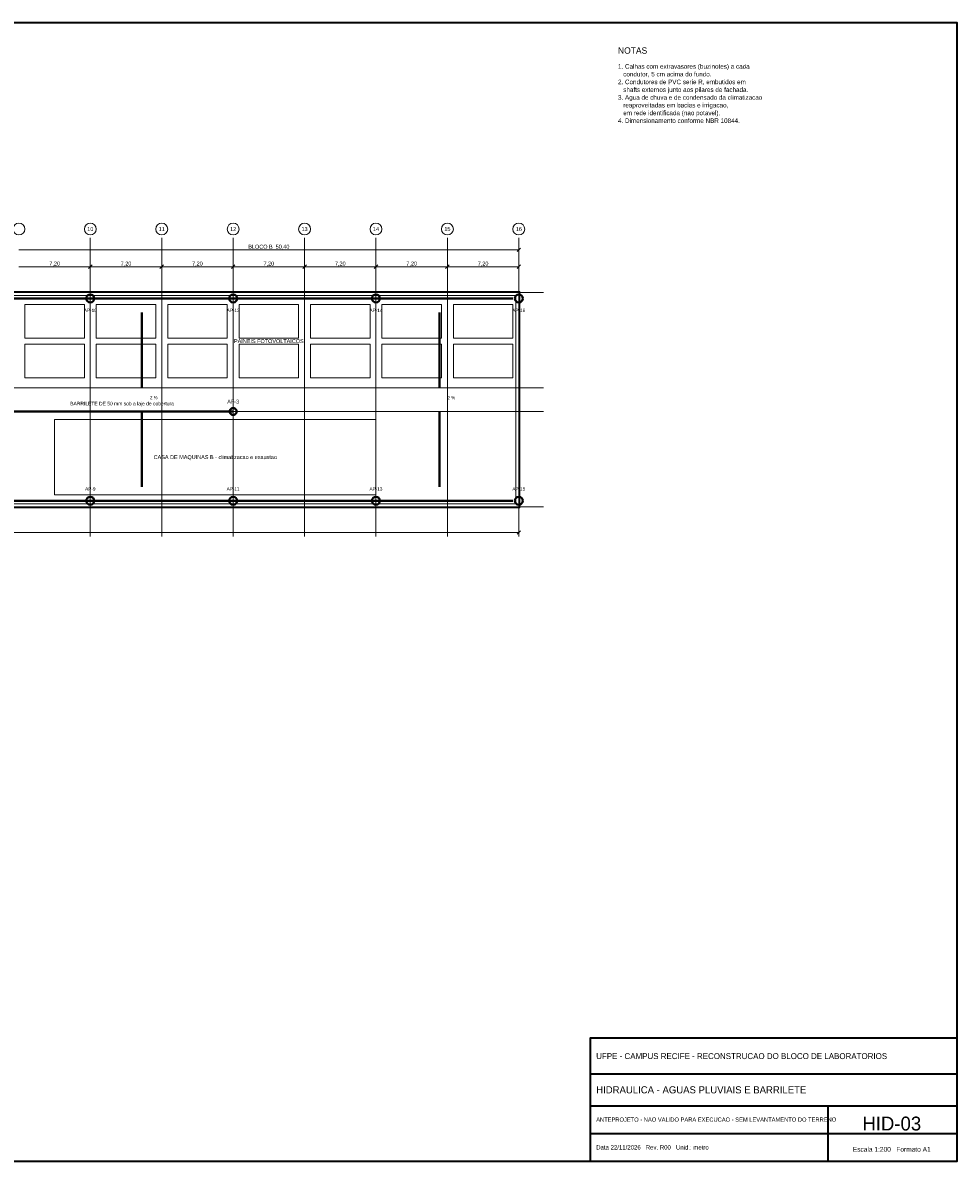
# Model space of a CAD drawing. Header units: metres. Extents: x -12 to 152, y -66 to 49.
# Tile 3 of 3: x 58 to 152, y -66 to 49. Entities that reach past the tile are written whole.
import ezdxf
from ezdxf.enums import TextEntityAlignment as Align

# ---------------------------------------------------------------- set-up
doc = ezdxf.new("R2010")
doc.units = ezdxf.units.M
for name, color, linetype, lineweight, true_color in [('BASE', 9, 'Continuous', 13, 0xa8a8a8), ('COTA', 8, 'Continuous', 13, 0x6a6a6a), ('EIXO', 8, 'Continuous', 13, 0x6a6a6a), ('HID_AF', 5, 'Continuous', 40, 0x1d4ed8), ('HID_AP', 3, 'Continuous', 40, 0x15803d)]:
    doc.layers.add(name, color=color, linetype=linetype, lineweight=lineweight, true_color=true_color)
doc.layers.add('FOLHA', color=7, linetype='Continuous', lineweight=35)
doc.layers.add('NOTA', color=7, linetype='Continuous', lineweight=18)

msp = doc.modelspace()

# ---------------------------------------------------------------- linework, layer by layer
at = {"layer": 'BASE'}
for points in [[(-0.1, -0.1), (108.1, -0.1), (108.1, 21.7), (-0.1, 21.7)], [(0.3, 0.3), (107.7, 0.3), (107.7, 21.3), (0.3, 21.3)], [(58.2, 17), (64.2, 17), (64.2, 20.4), (58.2, 20.4)], [(65.4, 17), (71.4, 17), (71.4, 20.4), (65.4, 20.4)], [(72.6, 17), (78.6, 17), (78.6, 20.4), (72.6, 20.4)], [(79.8, 17), (85.8, 17), (85.8, 20.4), (79.8, 20.4)], [(87, 17), (93, 17), (93, 20.4), (87, 20.4)], [(94.2, 17), (100.2, 17), (100.2, 20.4), (94.2, 20.4)], [(101.4, 17), (107.4, 17), (107.4, 20.4), (101.4, 20.4)], [(58.2, 13), (64.2, 13), (64.2, 16.4), (58.2, 16.4)], [(65.4, 13), (71.4, 13), (71.4, 16.4), (65.4, 16.4)], [(72.6, 13), (78.6, 13), (78.6, 16.4), (72.6, 16.4)], [(79.8, 13), (85.8, 13), (85.8, 16.4), (79.8, 16.4)], [(87, 13), (93, 13), (93, 16.4), (87, 16.4)], [(94.2, 13), (100.2, 13), (100.2, 16.4), (94.2, 16.4)], [(101.4, 13), (107.4, 13), (107.4, 16.4), (101.4, 16.4)], [(61.2, 1.2), (93.6, 1.2), (93.6, 8.8), (61.2, 8.8)]]:
    msp.add_lwpolyline(points, close=True, dxfattribs=at)
at = {"layer": 'COTA'}
for p, q in [((57.6, 25.9), (108, 25.9)), ((107.82, 25.72), (108.18, 26.08)), ((108, 21.78), (108, 26.08)), ((57.6, 24.2), (64.8, 24.2)), ((64.62, 24.02), (64.98, 24.38)), ((64.62, 24.02), (64.98, 24.38)), ((64.8, 21.78), (64.8, 24.38)), ((64.8, 21.78), (64.8, 24.38)), ((64.8, 24.2), (72, 24.2)), ((71.82, 24.02), (72.18, 24.38)), ((71.82, 24.02), (72.18, 24.38)), ((72, 21.78), (72, 24.38)), ((72, 21.78), (72, 24.38)), ((72, 24.2), (79.2, 24.2)), ((79.02, 24.02), (79.38, 24.38)), ((79.02, 24.02), (79.38, 24.38)), ((79.2, 21.78), (79.2, 24.38)), ((79.2, 21.78), (79.2, 24.38)), ((79.2, 24.2), (86.4, 24.2)), ((86.22, 24.02), (86.58, 24.38)), ((86.22, 24.02), (86.58, 24.38)), ((86.4, 21.78), (86.4, 24.38)), ((86.4, 21.78), (86.4, 24.38)), ((86.4, 24.2), (93.6, 24.2)), ((93.42, 24.02), (93.78, 24.38)), ((93.42, 24.02), (93.78, 24.38)), ((93.6, 21.78), (93.6, 24.38)), ((93.6, 21.78), (93.6, 24.38)), ((93.6, 24.2), (100.8, 24.2)), ((100.62, 24.02), (100.98, 24.38)), ((100.62, 24.02), (100.98, 24.38)), ((100.8, 21.78), (100.8, 24.38)), ((100.8, 21.78), (100.8, 24.38)), ((100.8, 24.2), (108, 24.2)), ((107.82, 24.02), (108.18, 24.38)), ((108, 21.78), (108, 24.38)), ((108, -0.18), (108, -2.78)), ((0, -2.6), (108, -2.6)), ((107.82, -2.78), (108.18, -2.42))]:
    msp.add_line(p, q, dxfattribs=at)
at = {"layer": 'EIXO'}
for p, q in [((64.8, -3), (64.8, 27.1)), ((72, -3), (72, 27.1)), ((79.2, -3), (79.2, 27.1)), ((86.4, -3), (86.4, 27.1)), ((93.6, -3), (93.6, 27.1)), ((100.8, -3), (100.8, 27.1)), ((108, -3), (108, 27.1)), ((-5.5, 21.6), (110.5, 21.6)), ((-5.5, 12), (110.5, 12)), ((-5.5, 9.6), (110.5, 9.6)), ((-5.5, 0), (110.5, 0))]:
    msp.add_line(p, q, dxfattribs=at)
for centre in [(57.6, 28), (64.8, 28), (72, 28), (79.2, 28), (86.4, 28), (93.6, 28), (100.8, 28), (108, 28)]:
    msp.add_circle(centre, 0.6, dxfattribs=at)
at = {"layer": 'FOLHA'}
for p, q in [((115.2, -57.2), (152.2, -57.2)), ((115.2, -60.4), (152.2, -60.4)), ((139.2, -66), (139.2, -60.4)), ((115.2, -63.2), (152.2, -63.2))]:
    msp.add_line(p, q, dxfattribs=at)
for points in [[(-12, -66), (152.2, -66), (152.2, 48.8), (-12, 48.8)], [(115.2, -66), (152.2, -66), (152.2, -53.6), (115.2, -53.6)]]:
    msp.add_lwpolyline(points, close=True, dxfattribs=at)
at = {"layer": 'HID_AF'}
msp.add_line((21.6, 9.6), (79.2, 9.6), dxfattribs=at)
msp.add_circle((79.2, 9.6), 0.35, dxfattribs=at)
at = {"layer": 'HID_AP'}
for p, q in [((0.6, 21), (107.4, 21)), ((70, 12), (70, 19.6)), ((100, 12), (100, 19.6)), ((70, 9.6), (70, 2)), ((100, 9.6), (100, 2)), ((0.6, 0.6), (107.4, 0.6))]:
    msp.add_line(p, q, dxfattribs=at)
for centre in [(64.8, 21), (79.2, 21), (93.6, 21), (108, 21), (64.8, 0.6), (79.2, 0.6), (93.6, 0.6), (108, 0.6)]:
    msp.add_circle(centre, 0.4, dxfattribs=at)

# ---------------------------------------------------------------- texts
at = {"layer": 'BASE'}
for s, p in [('PAINEIS FOTOVOLTAICOS', (82.8, 16.7)), ('CASA DE MAQUINAS B - climatizacao e exaustao', (77.4, 5))]:
    msp.add_text(s, height=0.4, dxfattribs=at).set_placement(p, align=Align.MIDDLE_CENTER)
at = {"layer": 'COTA'}
for s, p in [('BLOCO B  50,40', (82.8, 26.22)), ('7,20', (61.2, 24.52)), ('7,20', (68.4, 24.52)), ('7,20', (75.6, 24.52)), ('7,20', (82.8, 24.52)), ('7,20', (90, 24.52)), ('7,20', (97.2, 24.52)), ('7,20', (104.4, 24.52))]:
    msp.add_text(s, height=0.4, dxfattribs=at).set_placement(p, align=Align.MIDDLE_CENTER)
at = {"layer": 'EIXO'}
for s, p in [('10', (64.8, 28)), ('11', (72, 28)), ('12', (79.2, 28)), ('13', (86.4, 28)), ('14', (93.6, 28)), ('15', (100.8, 28)), ('16', (108, 28))]:
    msp.add_text(s, height=0.4, dxfattribs=at).set_placement(p, align=Align.MIDDLE_CENTER)
at = {"layer": 'FOLHA'}
for s, height, p in [('UFPE - CAMPUS RECIFE - RECONSTRUCAO DO BLOCO DE LABORATORIOS', 0.6, (115.8, -55.4)), ('HIDRAULICA - AGUAS PLUVIAIS E BARRILETE', 0.72, (115.8, -58.8)), ('ANTEPROJETO - NAO VALIDO PARA EXECUCAO - SEM LEVANTAMENTO DO TERRENO', 0.42, (115.8, -61.8)), ('Data 22/11/2026   Rev. R00   Unid.: metro', 0.44, (115.8, -64.6))]:
    msp.add_text(s, height=height, dxfattribs=at).set_placement(p, align=Align.MIDDLE_LEFT)
for s, height, p in [('HID-03', 1.4, (145.6, -62.2)), ('Escala 1:200   Formato A1', 0.48, (145.6, -64.8))]:
    msp.add_text(s, height=height, dxfattribs=at).set_placement(p, align=Align.MIDDLE_CENTER)
at = {"layer": 'HID_AF'}
for s, height, p in [('BARRILETE DE 50 mm sob a laje de cobertura', 0.36, (68, 10.4)), ('AF-3', 0.4, (79.2, 10.6))]:
    msp.add_text(s, height=height, dxfattribs=at).set_placement(p, align=Align.MIDDLE_CENTER)
at = {"layer": 'HID_AP'}
for s, height, p in [('AP-10', 0.34, (64.8, 19.8)), ('AP-12', 0.34, (79.2, 19.8)), ('AP-14', 0.34, (93.6, 19.8)), ('AP-16', 0.34, (108, 19.8)), ('2 %', 0.32, (71.2, 11)), ('2 %', 0.32, (101.2, 11)), ('AP-9', 0.34, (64.8, 1.8)), ('AP-11', 0.34, (79.2, 1.8)), ('AP-13', 0.34, (93.6, 1.8)), ('AP-15', 0.34, (108, 1.8))]:
    msp.add_text(s, height=height, dxfattribs=at).set_placement(p, align=Align.MIDDLE_CENTER)
at = {"layer": 'NOTA'}
for s, height, p in [('NOTAS', 0.64, (118, 46)), ('1. Calhas com extravasores (buzinotes) a cada', 0.46, (118, 44.4)), ('   condutor, 5 cm acima do fundo.', 0.46, (118, 43.618)), ('2. Condutores de PVC serie R, embutidos em', 0.46, (118, 42.836)), ('3. Agua de chuva e de condensado da climatizacao', 0.46, (118, 41.272)), ('   shafts externos junto aos pilares de fachada.', 0.46, (118, 42.054)), ('   reaproveitadas em bacias e irrigacao,', 0.46, (118, 40.49)), ('4. Dimensionamento conforme NBR 10844.', 0.46, (118, 38.926)), ('   em rede identificada (nao potavel).', 0.46, (118, 39.708))]:
    msp.add_text(s, height=height, dxfattribs=at).set_placement(p, align=Align.MIDDLE_LEFT)

doc.saveas('drawing.dxf')
